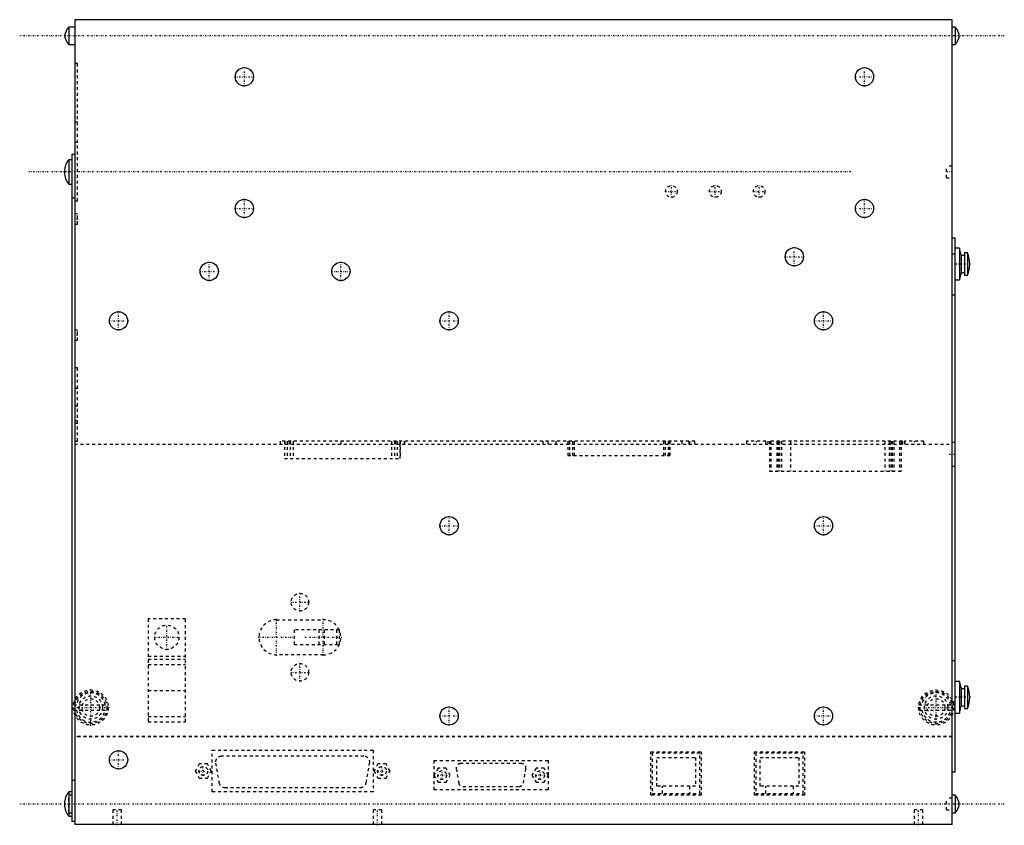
# Model space of a CAD drawing. Extents: x -318 to 19, y 0 to 275.
import ezdxf

# ---------------------------------------------------------------- set-up
doc = ezdxf.new("R2010")
doc.units = 0
doc.linetypes.add('CENTER', pattern=[1.5, 0.45, -0.5, 0.05, -0.5])
doc.linetypes.add('DASHED', pattern=[2, 1, -1])
for name, color, linetype in [('AM_0', 7, 'CONTINUOUS'), ('AM_3', 7, 'DASHED'), ('AM_7', 7, 'CENTER')]:
    doc.layers.add(name, color=color, linetype=linetype)

msp = doc.modelspace()

# ---------------------------------------------------------------- linework, layer by layer
at = {"layer": 'AM_0', "color": 7, "linetype": 'CONTINUOUS'}
for p, q in [((1, 275), (-299, 275)), ((-299, 275), (-299, 0)), ((1, 0), (1, 275)), ((-299, 272.5), (-301, 272.5)), ((-301, 272.5), (-301, 266.5)), ((2, 272.5), (1, 272.5)), ((2, 272.5), (2, 266.5)), ((-301, 266.5), (-299, 266.5)), ((1, 266.5), (2, 266.5)), ((-300, 229), (-300, 1)), ((-299, 229), (-300, 229)), ((-300, 227.15), (-301, 227.15)), ((-301, 227.15), (-301, 218.85)), ((-302.5, 223.18), (-302.5, 222.82)), ((-301, 218.85), (-300, 218.85)), ((1, 200.5), (2, 200.5)), ((2, 18), (2, 200.5)), ((3.5, 196.9), (2, 196.9)), ((4, 194.7), (3.5, 196.9)), ((3.5, 196.9), (3.5, 186.1)), ((6.2, 195.3), (5.2, 195.3)), ((5.2, 195.3), (5.2, 187.7)), ((6.2, 195.3), (6.2, 187.7)), ((4, 194.7), (4, 188.3)), ((5.2, 194.4), (4, 194.4)), ((4, 188.6), (5.2, 188.6)), ((2, 186.1), (3.5, 186.1)), ((3.5, 186.1), (4, 188.3)), ((5.2, 187.7), (6.2, 187.7)), ((3.5, 48.9), (2, 48.9)), ((4, 46.7), (3.5, 48.9)), ((3.5, 48.9), (3.5, 38.1)), ((6.2, 47.3), (5.2, 47.3)), ((5.2, 47.3), (5.2, 39.7)), ((6.2, 47.3), (6.2, 39.7)), ((4, 46.7), (4, 40.3)), ((5.2, 46.4), (4, 46.4)), ((4, 40.6), (5.2, 40.6)), ((2, 38.1), (3.5, 38.1)), ((3.5, 38.1), (4, 40.3)), ((5.2, 39.7), (6.2, 39.7)), ((1, 18), (2, 18)), ((-300, 11.15), (-301, 11.15)), ((-301, 11.15), (-301, 2.85)), ((-302.5, 7.18), (-302.5, 6.82)), ((2, 10), (1, 10)), ((2, 10), (2, 4)), ((1, 4), (2, 4)), ((-301, 2.85), (-300, 2.85)), ((-299, 1), (-300, 1)), ((1, 0), (-299, 0))]:
    msp.add_line(p, q, dxfattribs=at)
for centre in [(-241, 255.5), (-29, 255.5), (-241, 210.5), (-29, 210.5), (-53, 194), (-253, 189), (-208, 189), (-284, 172.1), (-171, 172.1), (-43, 172.1), (-171, 102.1), (-43, 102.1), (-171, 37.1), (-43, 37.1), (-284, 22.1)]:
    msp.add_circle(centre, 3.12, dxfattribs=at)
for centre, radius, start, end in [((-296.6, 268.42), 6, 137.2041, 169.6658), ((-296.6, 270.58), 6, 190.3342, 222.7959), ((-2.4, 268.42), 6, 10.3342, 42.7959), ((-2.4, 270.58), 6, 317.2041, 349.6658), ((-296.5, 223.18), 6, 138.5521, 180), ((-296.5, 222.82), 6, 180, 221.4479), ((-2.43, 191.5), 9.42, 336.2227, 23.7773), ((-2.43, 43.5), 9.43, 336.2227, 23.7773), ((-296.5, 7.18), 6, 138.5521, 180), ((-296.5, 6.82), 6, 180, 221.4479), ((-2.4, 5.92), 6, 10.3342, 42.7959), ((-2.4, 8.08), 6, 317.2041, 349.6658)]:
    msp.add_arc(centre, radius, start, end, dxfattribs=at)
at = {"layer": 'AM_3', "color": 6, "linetype": 'DASHED'}
for p, q in [((-298, 260), (-299, 260)), ((-298, 213), (-298, 260)), ((-298, 240), (-299, 240)), ((-298, 233), (-299, 233)), ((1, 225), (-1, 225)), ((-1, 221), (-1, 225)), ((-1, 221), (1, 221)), ((-299, 214), (-300, 214)), ((-298, 213), (-299, 213)), ((-298, 208.65), (-299, 208.65)), ((-298, 205.15), (-298, 208.65)), ((-299, 205.15), (-298, 205.15)), ((1, 195), (2, 195)), ((1, 181), (2, 181)), ((-298, 168.95), (-299, 168.95)), ((-298, 165.45), (-298, 168.95)), ((-299, 165.45), (-298, 165.45)), ((-298, 156), (-299, 156)), ((-298, 131), (-298, 156)), ((-298, 149), (-299, 149)), ((-298, 143), (-299, 143)), ((-298, 138), (-299, 138)), ((-298, 137), (-299, 137)), ((-299, 131), (-298, 131)), ((-299, 130), (1, 130)), ((-228.81, 131), (-228.81, 130)), ((-87.03, 131), (-228.81, 131)), ((-228.78, 131), (-228.78, 130)), ((-227.3, 131), (-227.3, 125.1)), ((-227.27, 131), (-227.27, 125.1)), ((-227.23, 131), (-227.23, 130)), ((-227.21, 131), (-227.21, 130)), ((-226.31, 131), (-226.31, 125.1)), ((-225.66, 131), (-225.66, 130)), ((-225.3, 131), (-225.3, 125.1)), ((-224.34, 131), (-224.34, 125.1)), ((-208, 131), (-208, 130)), ((-190.68, 131), (-190.68, 125.1)), ((-189.72, 131), (-189.72, 125.1)), ((-189.36, 131), (-189.36, 130)), ((-188.71, 131), (-188.71, 125.1)), ((-187.81, 131), (-187.81, 130)), ((-187.79, 131), (-187.79, 130)), ((-187.75, 131), (-187.75, 125.1)), ((-187.72, 125.1), (-187.72, 131)), ((-186.24, 131), (-186.24, 130)), ((-186.21, 130), (-186.21, 131)), ((-138.97, 131), (-138.97, 130)), ((-137.22, 131), (-137.22, 130)), ((-134.54, 131), (-134.54, 130)), ((-130.44, 131), (-130.44, 126.11)), ((-130.42, 131), (-130.42, 126.11)), ((-129.85, 131), (-129.85, 126.11)), ((-128.84, 131), (-128.84, 126.11)), ((-128.28, 131), (-128.28, 126.11)), ((-97.72, 131), (-97.72, 126.11)), ((-97.16, 131), (-97.16, 126.11)), ((-96.15, 131), (-96.15, 126.11)), ((-95.58, 131), (-95.58, 126.11)), ((-95.56, 126.11), (-95.56, 131)), ((-91.45, 131), (-91.45, 130)), ((-89, 131), (-89, 130)), ((-88.78, 131), (-88.78, 130)), ((-87.03, 130), (-87.03, 131)), ((-69.3, 131), (-69.3, 130)), ((-62.7, 131), (-69.3, 131)), ((-62.7, 130), (-62.7, 131)), ((-16, 131), (-62, 131)), ((-62, 131), (-62, 130)), ((-61.5, 131), (-61.5, 120.8)), ((-61, 131), (-61, 120.8)), ((-59, 131), (-59, 120.8)), ((-58.5, 131), (-58.5, 120.8)), ((-58, 131), (-58, 120.8)), ((-57.4, 131), (-57.4, 120.8)), ((-54.3, 131), (-54.3, 120.8)), ((-22.1, 131), (-22.1, 120.8)), ((-20.6, 131), (-20.6, 120.8)), ((-20, 131), (-20, 120.8)), ((-19.5, 131), (-19.5, 120.8)), ((-19, 131), (-19, 120.8)), ((-17, 131), (-17, 120.8)), ((-16.5, 131), (-16.5, 120.8)), ((-16, 131), (-16, 130)), ((-15.3, 131), (-15.3, 130)), ((-8.7, 131), (-15.3, 131)), ((-8.7, 130), (-8.7, 131)), ((2, 130.5), (1, 130.5)), ((-227.3, 125.1), (-187.72, 125.1)), ((-130.44, 126.11), (-95.56, 126.11)), ((1, 122.5), (2, 122.5)), ((-61.5, 120.8), (-16.5, 120.8)), ((-273.85, 70.3), (-273.85, 35.1)), ((-261.15, 70.3), (-273.85, 70.3)), ((-261.15, 35.1), (-261.15, 70.3)), ((-230, 70), (-214, 70)), ((-208.5, 66.5), (-223.94, 66.5)), ((-223.94, 66.5), (-223.94, 61.5)), ((-215.46, 61.5), (-215.46, 66.5)), ((-213.62, 61.5), (-213.62, 66.5)), ((-209.38, 61.5), (-209.38, 66.5)), ((-208.5, 61.5), (-208.5, 66.5)), ((-223.94, 61.5), (-208.5, 61.5)), ((-273.85, 57.5), (-261.15, 57.5)), ((-214, 58), (-230, 58)), ((-273.85, 56.5), (-261.15, 56.5)), ((-273.85, 54.7), (-261.15, 54.7)), ((1, 56), (2, 56)), ((-273.85, 45.8), (-261.15, 45.8)), ((-299.43, 40.9), (-287.57, 40.9)), ((-10.43, 40.9), (1.43, 40.9)), ((1, 42), (2, 42)), ((-299.43, 39.1), (-287.57, 39.1)), ((-10.43, 39.1), (1.43, 39.1)), ((-273.85, 36.9), (-261.15, 36.9)), ((-273.85, 35.1), (-261.15, 35.1)), ((-298, 30.2), (1, 30.2)), ((-298, 30), (-298, 30.2)), ((1, 30), (-298, 30)), ((-252, 11.2), (-252, 25.4)), ((-252, 25.4), (-197, 25.4)), ((-197, 25.4), (-197, 11.2)), ((-102, 10.1), (-102, 24.9)), ((-102, 24.9), (-84.8, 24.9)), ((-85.27, 24.44), (-101.53, 24.44)), ((-101.53, 24.44), (-101.53, 10.6)), ((-85.27, 10.6), (-85.27, 24.44)), ((-84.8, 24.9), (-84.8, 10.1)), ((-66.65, 10.1), (-66.65, 24.9)), ((-66.65, 24.9), (-49.45, 24.9)), ((-49.92, 24.44), (-66.18, 24.44)), ((-66.18, 24.44), (-66.18, 10.6)), ((-49.92, 10.6), (-49.92, 24.44)), ((-49.45, 24.9), (-49.45, 10.1)), ((-256.41, 20.7), (-257.8, 18.3)), ((-253.64, 20.7), (-256.41, 20.7)), ((-252.25, 18.3), (-253.64, 20.7)), ((-250.84, 20.98), (-249.66, 14.33)), ((-200.13, 23.32), (-248.87, 23.32)), ((-199.34, 14.33), (-198.16, 20.98)), ((-195.33, 20.7), (-196.72, 18.3)), ((-192.56, 20.7), (-195.33, 20.7)), ((-191.17, 18.3), (-192.56, 20.7)), ((-176.15, 21.85), (-137.15, 21.85)), ((-176.15, 16.9), (-176.15, 21.85)), ((-146.22, 20.81), (-167.09, 20.81)), ((-137.15, 21.85), (-137.15, 16.88)), ((-100.03, 22.94), (-86.77, 22.94)), ((-100.03, 13.1), (-100.03, 22.94)), ((-86.77, 22.94), (-86.77, 13.1)), ((-64.68, 22.94), (-51.42, 22.94)), ((-64.68, 13.1), (-64.68, 22.94)), ((-51.42, 22.94), (-51.42, 13.1)), ((-257.8, 18.3), (-256.41, 15.9)), ((-253.64, 15.9), (-252.25, 18.3)), ((-196.72, 18.3), (-195.33, 15.9)), ((-192.56, 15.9), (-191.17, 18.3)), ((-174.79, 19.25), (-176.18, 16.85)), ((-176.18, 16.85), (-174.79, 14.45)), ((-172.02, 19.25), (-174.79, 19.25)), ((-170.63, 16.85), (-172.02, 19.25)), ((-172.02, 14.45), (-170.63, 16.85)), ((-168.57, 19.05), (-167.72, 14.23)), ((-145.59, 14.23), (-144.74, 19.05)), ((-141.29, 19.25), (-142.68, 16.85)), ((-142.68, 16.85), (-141.29, 14.45)), ((-138.52, 19.25), (-141.29, 19.25)), ((-137.13, 16.85), (-138.52, 19.25)), ((-138.52, 14.45), (-137.13, 16.85)), ((-299, 15), (-300, 15)), ((-256.41, 15.9), (-253.64, 15.9)), ((-195.33, 15.9), (-192.56, 15.9)), ((-176.15, 11.85), (-176.15, 16.8)), ((-174.79, 14.45), (-172.02, 14.45)), ((-141.29, 14.45), (-138.52, 14.45)), ((-137.15, 16.82), (-137.15, 11.85)), ((-197, 11.2), (-252, 11.2)), ((-247.69, 12.68), (-201.31, 12.68)), ((-137.15, 11.85), (-176.15, 11.85)), ((-166.24, 12.99), (-147.07, 12.99)), ((-84.8, 10.1), (-102, 10.1)), ((-101.53, 10.6), (-85.27, 10.6)), ((-86.77, 13.1), (-100.03, 13.1)), ((-98.03, 10.6), (-98.03, 13.1)), ((-88.77, 13.1), (-88.77, 10.6)), ((-49.45, 10.1), (-66.65, 10.1)), ((-66.18, 10.6), (-49.92, 10.6)), ((-51.42, 13.1), (-64.68, 13.1)), ((-62.68, 10.6), (-62.68, 13.1)), ((-53.42, 13.1), (-53.42, 10.6)), ((-300, 10), (-301, 10)), ((-301, 4), (-301, 10)), ((1, 9), (-1, 9)), ((-1, 5), (-1, 9)), ((-301, 4), (-300, 4)), ((-286, 5), (-286, 0)), ((-283, 5), (-286, 5)), ((-283, 0), (-283, 5)), ((-197, 5), (-197, 0)), ((-194, 5), (-197, 5)), ((-194, 0), (-194, 5)), ((-12, 5), (-12, 0)), ((-9, 5), (-12, 5)), ((-9, 0), (-9, 5)), ((-1, 5), (1, 5))]:
    msp.add_line(p, q, dxfattribs=at)
for centre, radius in [((-95, 216.3), 2), ((-80, 216.3), 2), ((-65, 216.3), 2), ((-222, 76), 3), ((-267.5, 64), 4.15), ((-222, 52), 3), ((-293.5, 40), 6), ((-293.5, 40), 5.5), ((-293.5, 40), 4), ((-4.5, 40), 6), ((-4.5, 40), 5.5), ((-4.5, 40), 4), ((-293.5, 40), 3), ((-4.5, 40), 3), ((-255.03, 18.3), 1.5), ((-193.94, 18.3), 1.5), ((-173.41, 16.85), 1.5), ((-139.91, 16.85), 1.5)]:
    msp.add_circle(centre, radius, dxfattribs=at)
for centre, radius, start, end in [((-296.5, 223.18), 6, 180, 181.7035), ((-296.5, 222.82), 6, 178.2965, 180), ((-230, 64), 6, 90, 270), ((-214, 64), 6, 270, 90), ((-293.5, 40), 5, 10.3698, 169.6302), ((-4.5, 40), 5, 10.3698, 169.6302), ((-293.5, 40), 5, 190.3698, 349.6302), ((-4.5, 40), 5, 190.3698, 349.6302), ((-248.87, 21.32), 2, 90, 190), ((-200.13, 21.32), 2, 350, 90), ((-167.09, 19.31), 1.5, 90, 190), ((-146.22, 19.31), 1.5, 350, 90), ((-247.69, 14.67), 2, 190, 270), ((-201.31, 14.67), 2, 270, 350), ((-166.24, 14.49), 1.5, 190, 270), ((-147.07, 14.49), 1.5, 270, 350), ((-296.5, 7.18), 6, 180, 181.7035), ((-296.5, 6.82), 6, 178.2965, 180), ((-296.6, 5.92), 6, 137.2041, 138.5521), ((-296.6, 8.08), 6, 221.4479, 222.7959)]:
    msp.add_arc(centre, radius, start, end, dxfattribs=at)
at = {"layer": 'AM_7', "color": 4, "linetype": 'CENTER'}
for p, q in [((18.8, 269.5), (-317.8, 269.5)), ((-241, 252.22), (-241, 258.78)), ((-29, 252.22), (-29, 258.78)), ((-244.28, 255.5), (-237.72, 255.5)), ((-32.28, 255.5), (-25.72, 255.5)), ((-33.7, 223), (-315.3, 223)), ((1.1, 223), (-1.1, 223)), ((-97.1, 216.3), (-92.9, 216.3)), ((-95, 214.2), (-95, 218.4)), ((-82.1, 216.3), (-77.9, 216.3)), ((-80, 214.2), (-80, 218.4)), ((-67.1, 216.3), (-62.9, 216.3)), ((-65, 214.2), (-65, 218.4)), ((-241, 207.22), (-241, 213.78)), ((-29, 207.22), (-29, 213.78)), ((-244.28, 210.5), (-237.72, 210.5)), ((-32.28, 210.5), (-25.72, 210.5)), ((-297.95, 206.9), (-299.05, 206.9)), ((-53, 190.72), (-53, 197.28)), ((-253, 185.72), (-253, 192.28)), ((-208, 185.72), (-208, 192.28)), ((-56.28, 194), (-49.72, 194)), ((-256.28, 189), (-249.72, 189)), ((-211.28, 189), (-204.72, 189)), ((7.25, 191.5), (1.75, 191.5)), ((-284, 168.82), (-284, 175.38)), ((-171, 168.82), (-171, 175.38)), ((-43, 168.82), (-43, 175.38)), ((-287.28, 172.1), (-280.72, 172.1)), ((-174.28, 172.1), (-167.72, 172.1)), ((-46.28, 172.1), (-39.72, 172.1)), ((-297.95, 167.2), (-299.05, 167.2)), ((-66, 131.05), (-66, 129.95)), ((-12, 131.05), (-12, 129.95)), ((-0.1, 126.5), (2.1, 126.5)), ((-171, 98.82), (-171, 105.38)), ((-43, 98.82), (-43, 105.38)), ((-174.28, 102.1), (-167.72, 102.1)), ((-46.28, 102.1), (-39.72, 102.1)), ((-222, 72.85), (-222, 79.15)), ((-225.15, 76), (-218.85, 76)), ((-267.5, 59.64), (-267.5, 68.36)), ((-230, 57.7), (-230, 70.3)), ((-214, 57.7), (-214, 70.3)), ((-271.86, 64), (-263.14, 64)), ((-236.3, 64), (-223.7, 64)), ((-220.3, 64), (-207.7, 64)), ((-222, 48.85), (-222, 55.15)), ((-225.15, 52), (-218.85, 52)), ((-293.5, 33.7), (-293.5, 46.3)), ((-4.5, 34.23), (-4.5, 45.77)), ((7.25, 43.5), (1.75, 43.5)), ((-299.8, 40), (-287.2, 40)), ((-174.28, 37.1), (-167.72, 37.1)), ((-171, 33.82), (-171, 40.38)), ((-46.28, 37.1), (-39.72, 37.1)), ((-43, 33.82), (-43, 40.38)), ((-10.28, 40), (1.27, 40)), ((-284, 18.82), (-284, 25.38)), ((-287.28, 22.1), (-280.72, 22.1)), ((-256.6, 18.3), (-253.45, 18.3)), ((-255.03, 16.73), (-255.03, 19.87)), ((-195.52, 18.3), (-192.37, 18.3)), ((-193.94, 16.73), (-193.94, 19.87)), ((-174.98, 16.85), (-171.83, 16.85)), ((-173.41, 15.28), (-173.41, 18.43)), ((-141.48, 16.85), (-138.33, 16.85)), ((-139.91, 15.28), (-139.91, 18.43)), ((18.8, 7), (-317.8, 7)), ((-284.5, -0.25), (-284.5, 5.25)), ((-195.5, -0.25), (-195.5, 5.25)), ((-10.5, -0.25), (-10.5, 5.25))]:
    msp.add_line(p, q, dxfattribs=at)

doc.saveas('drawing.dxf')
